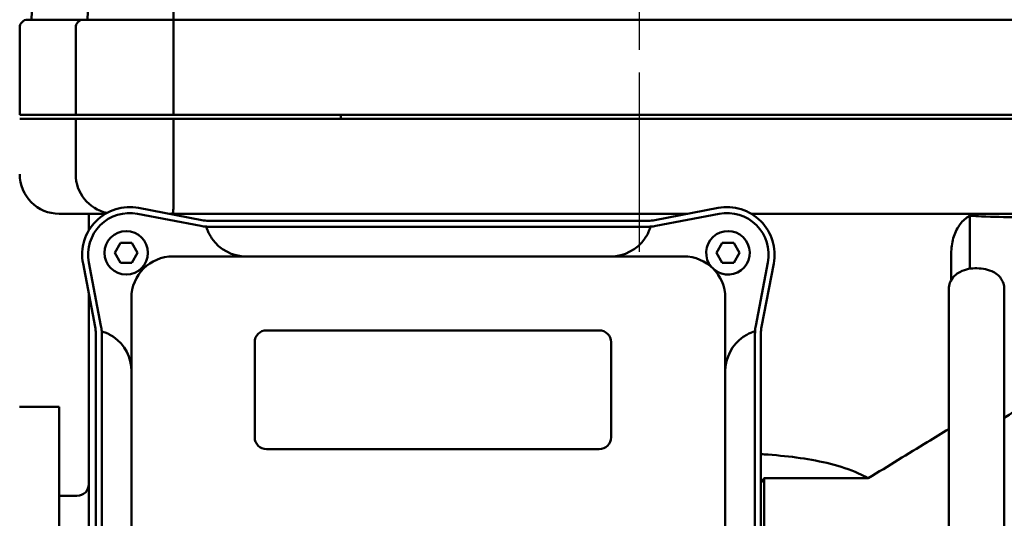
# Model space of a CAD drawing. Header units: millimetres. Extents: x -4813 to 10023, y -389 to 1491.
# Tile 16 of 32: x 460 to 585, y 813 to 876. Entities that reach past the tile are written whole.
import ezdxf

# ---------------------------------------------------------------- set-up
doc = ezdxf.new("R2010")
doc.units = ezdxf.units.MM
doc.header["$LTSCALE"] = 4
doc.linetypes.add('CHAIN', pattern=[0.7087, 0.4724, -0.0591, 0.1181, -0.0591])
for name, color, linetype, lineweight in [('Видимый контур (ГОСТ)', 7, 'Continuous', 50), ('Осевая линия (ГОСТ)', 7, 'Continuous', 25), ('Размер (ГОСТ)', 7, 'Continuous', 25)]:
    doc.layers.add(name, color=color, linetype=linetype, lineweight=lineweight)
doc.styles.add('Обычный текст (ГОСТ)', font='GOST Common Italic.ttf')
doc.dimstyles.new('Обычный (ГОСТ)', dxfattribs={"dimscale": 4, "dimtxt": 3.5, "dimasz": 3.5, "dimexe": 1, "dimexo": 0, "dimgap": 0.5, "dimtad": 1, "dimtxsty": 'Обычный текст (ГОСТ)', "dimblk": 'Filled-1', "dimcen": 0.09, "dimdle": 15, "dimclrd": 256, "dimclre": 256, "dimclrt": 256, "dimazin": 2, "dimtfac": 0.714286, "dimtdec": 3, "dimtmove": 0, "dimatfit": 3, "dimfxl": 1, "dimtolj": 1, "dimlwd": 25, "dimlwe": 25, "dimarcsym": 0})

# ---------------------------------------------------------------- blocks, each defined once
blk = doc.blocks.new('Filled-1')
at = {"color": 0}
for p, q in [((0, 0), (-1, 0.1429)), ((-1, 0.1429), (-1, -0.1429)), ((-1, 0), (0, 0)), ((-1, -0.1429), (0, 0))]:
    blk.add_line(p, q, dxfattribs=at)
at = {"color": 0, "flags": 128}
blk.add_lwpolyline([(-1, -0.1429), (0, 0), (-1, 0.1429), (-1, -0.1429)], dxfattribs=at)
at = {"color": 0}
blk.add_solid([(-1, -0.1429), (0, 0), (-1, 0.1429), (-1, -0.1429)], dxfattribs=at)
blk = doc.blocks.new('*D12')
at = {"layer": 'Defpoints', "color": 0, "linetype": 'Continuous', "transparency": 16777216}
for p in [(755.37, 1071.44), (525.37, 1011.44), (755.37, 871.1)]:
    blk.add_point(p, dxfattribs=at)
at = {"layer": 'Размер (ГОСТ)', "linetype": 'Continuous', "lineweight": 25, "transparency": 16777216}
for p, q in [((525.37, 1011.44), (525.37, 1075.44)), ((755.37, 871.1), (755.37, 1075.44)), ((539.37, 1071.44), (741.37, 1071.44))]:
    blk.add_line(p, q, dxfattribs=at)
at = {"layer": 'Размер (ГОСТ)', "linetype": 'Continuous', "lineweight": 25, "transparency": 16777216, "xscale": 14, "yscale": 14, "zscale": 14, "rotation": 180}
blk.add_blockref('Filled-1', (525.37, 1071.44), dxfattribs=at)
at = {"layer": 'Размер (ГОСТ)', "linetype": 'Continuous', "lineweight": 25, "transparency": 16777216, "xscale": 14, "yscale": 14, "zscale": 14}
blk.add_blockref('Filled-1', (755.37, 1071.44), dxfattribs=at)
at = {"layer": 'Размер (ГОСТ)', "linetype": 'Continuous', "lineweight": 25, "transparency": 16777216, "insert": (625.5, 1087.44), "char_height": 14, "attachment_point": 1, "style": 'Обычный текст (ГОСТ)'}
blk.add_mtext('\\A1;230', dxfattribs=at)

msp = doc.modelspace()

# ---------------------------------------------------------------- linework, layer by layer
at = {"layer": 'Видимый контур (ГОСТ)'}
for p, q in [((462.582, 896.044), (461.883, 876.044)), ((469.347, 887.294), (468.954, 876.044)), ((461.383, 876.044), (468.454, 876.044)), ((468.454, 876.044), (479.824, 876.044)), ((479.824, 876.044), (595.943, 876.044)), ((460.383, 864.044), (460.383, 875.044)), ((467.454, 864.044), (467.454, 875.044)), ((479.824, 864.044), (479.824, 875.044)), ((467.454, 864.044), (460.383, 864.044)), ((467.454, 863.544), (460.383, 863.544)), ((479.824, 864.044), (467.454, 864.044)), ((479.824, 863.544), (467.454, 863.544)), ((467.454, 856.544), (467.454, 863.544)), ((595.943, 864.044), (479.824, 864.044)), ((595.943, 863.544), (479.824, 863.544)), ((479.824, 856.544), (479.824, 863.544)), ((500.946, 863.544), (500.946, 864.044)), ((475.404, 852.28), (483.39, 850.745)), ((540.6, 850.745), (548.586, 852.28)), ((471.202, 851.544), (465.383, 851.544)), ((469.115, 851.544), (469.115, 849.457)), ((483.248, 850.008), (475.262, 851.544)), ((483.255, 851.544), (479.235, 851.544)), ((484.239, 851.544), (483.255, 851.544)), ((539.75, 851.544), (484.239, 851.544)), ((484.239, 850.664), (539.75, 850.664)), ((540.735, 851.544), (539.75, 851.544)), ((544.755, 851.544), (540.735, 851.544)), ((548.728, 851.544), (540.741, 850.008)), ((596.13, 851.544), (552.788, 851.544)), ((580.387, 844.604), (580.387, 851.286)), ((485.226, 849.914), (484.239, 849.914)), ((538.767, 849.914), (485.226, 849.914)), ((539.75, 849.914), (538.767, 849.914)), ((472.39, 846.616), (473.111, 847.866)), ((473.111, 847.866), (474.555, 847.866)), ((474.555, 847.866), (475.276, 846.616)), ((548.39, 846.616), (549.111, 847.866)), ((549.111, 847.866), (550.555, 847.866)), ((550.555, 847.866), (551.276, 846.616)), ((473.111, 845.366), (472.39, 846.616)), ((475.276, 846.616), (474.555, 845.366)), ((544.245, 846.164), (479.745, 846.164)), ((549.111, 845.366), (548.39, 846.616)), ((551.276, 846.616), (550.555, 845.366)), ((578.03, 843.179), (578.03, 846.544)), ((469.914, 837.269), (468.379, 845.255)), ((469.115, 845.397), (470.651, 837.411)), ((474.555, 845.366), (473.111, 845.366)), ((550.555, 845.366), (549.111, 845.366)), ((553.339, 837.411), (554.875, 845.397)), ((555.611, 845.255), (554.076, 837.269)), ((577.731, 842.053), (577.731, 831.442)), ((584.731, 842.053), (584.731, 831.442)), ((469.115, 841.424), (469.115, 837.404)), ((474.495, 840.914), (474.495, 776.414)), ((549.495, 776.414), (549.495, 840.914)), ((469.115, 837.404), (469.115, 836.419)), ((469.115, 836.419), (469.115, 780.909)), ((469.995, 780.909), (469.995, 836.419)), ((470.745, 836.419), (470.745, 835.433)), ((491.566, 836.833), (533.566, 836.833)), ((553.245, 835.436), (553.245, 836.419)), ((553.995, 836.419), (553.995, 780.909)), ((470.745, 835.433), (470.745, 781.895)), ((490.066, 823.333), (490.066, 835.333)), ((535.066, 835.333), (535.066, 823.333)), ((553.245, 781.895), (553.245, 835.436)), ((577.731, 831.442), (577.731, 828.161)), ((584.731, 828.161), (584.731, 831.442)), ((577.731, 828.161), (577.731, 777.276)), ((584.731, 828.161), (584.731, 777.276)), ((460.366, 827.184), (465.365, 827.184)), ((465.365, 767.184), (465.365, 827.184)), ((533.566, 821.833), (491.566, 821.833)), ((567.557, 818.167), (554.383, 818.167)), ((554.383, 818.167), (554.383, 798.93)), ((467.615, 815.934), (465.365, 815.934))]:
    msp.add_line(p, q, dxfattribs=at)
msp.add_circle((473.833, 846.616), 2.75, dxfattribs=at)
for centre, radius, start, end in [((461.383, 875.044), 1, 90, 180), ((468.454, 875.044), 1, 90, 180), ((465.383, 856.544), 5, 180, 270), ((472.454, 856.544), 5, 180, 257.81858), ((474.271, 846.388), 6, 79.1187, 190.8813), ((549.719, 846.388), 6, 349.1187, 100.8813), ((474.271, 846.388), 5.25, 79.1187, 190.8813), ((484.239, 855.164), 4.5, 259.1187, 270), ((539.75, 855.164), 4.5, 270, 280.8813), ((549.719, 846.388), 5.25, 349.1187, 100.8813), ((484.239, 855.164), 5.25, 259.1187, 266.75266), ((539.75, 855.164), 5.25, 273.2752, 280.8813), ((549.833, 846.616), 2.75, 230.60285, 220.55825), ((488.976, 851.414), 5.25, 214.67713, 270), ((535.017, 851.414), 5.25, 270, 325.32089), ((479.745, 840.914), 5.25, 90, 180), ((544.245, 840.914), 5.25, 0, 90), ((465.495, 836.419), 4.5, 0, 10.8813), ((465.495, 836.419), 5.25, 3.24734, 10.8813), ((558.495, 836.419), 5.25, 169.1187, 176.7248), ((558.495, 836.419), 4.5, 169.1187, 180), ((469.245, 831.683), 5.25, 0, 55.32287), ((491.566, 835.333), 1.5, 90, 180), ((533.566, 835.333), 1.5, 0, 90), ((554.745, 831.686), 5.25, 124.67911, 180), ((491.566, 823.333), 1.5, 180, 270), ((533.566, 823.333), 1.5, 270, 0), ((467.615, 817.434), 1.5, 270, 0)]:
    msp.add_arc(centre, radius, start, end, dxfattribs=at)
msp.add_ellipse((611.484, 791.544), major_axis=(45.156, 0), ratio=0.9411765, start_param=1.9456466, end_param=2.2049166, dxfattribs=at)
for points in [[(479.818, 876.044), (479.817, 879.43), (479.814, 882.88), (479.812, 886.329)], [(554.383, 818.167), (554.263, 817.974), (554.133, 817.778), (553.995, 817.58)]]:
    msp.add_open_spline(points, degree=3, dxfattribs=at)
for points, knots in [([(479.824, 876.044), (479.824, 876.044), (479.824, 876.036), (479.825, 876.021), (479.825, 876.006), (479.825, 875.984), (479.825, 875.955), (479.825, 875.902), (479.825, 875.826), (479.825, 875.732), (479.825, 875.64), (479.824, 875.531), (479.824, 875.413), (479.824, 875.295), (479.824, 875.17), (479.824, 875.044)], [-0.31991784, -0.31991784, -0.31991784, -0.31991784, -0.29776324, -0.29776324, -0.29776324, -0.27614568, -0.27614568, -0.27614568, -0.23632802, -0.23632802, -0.23632802, -0.19773567, -0.19773567, -0.19773567, -0.15972751, -0.15972751, -0.15972751, -0.15972751]), ([(479.636, 851.544), (479.636, 851.544), (479.637, 851.544), (479.673, 851.545), (479.702, 851.582), (479.749, 851.734), (479.766, 851.848), (479.804, 852.265), (479.815, 852.64), (479.825, 853.569), (479.826, 854.108), (479.825, 855.286), (479.824, 855.911), (479.824, 856.544)], [-0.00123871, -0.00123871, -0.00123871, -0.00123871, 0, 0, 0.11230037, 0.11230037, 0.22532319, 0.22532319, 0.42312445, 0.42312445, 0.61553715, 0.61553715, 0.80562752, 0.80562752, 0.80562752, 0.80562752]), ([(580.387, 851.286), (580.307, 851.248), (580.23, 851.206), (579.96, 851.043), (579.753, 850.886), (579.367, 850.511), (579.188, 850.294), (578.887, 849.857), (578.738, 849.597), (578.481, 849.038), (578.372, 848.738), (578.21, 848.168), (578.141, 847.846), (578.051, 847.188), (578.03, 846.852), (578.03, 846.544)], [-2.07656508, -2.07656508, -2.07656508, -2.07656508, -2.04171187, -2.04171187, -1.94865059, -1.94865059, -1.85558931, -1.85558931, -1.76289737, -1.76289737, -1.67020543, -1.67020543, -1.57784329, -1.57784329, -1.48548115, -1.48548115, -1.48548115, -1.48548115]), ([(594.951, 851.441), (594.909, 851.439), (594.866, 851.437), (593.474, 851.369), (591.989, 851.281), (589.018, 851.15), (587.532, 851.113), (584.829, 851.113), (583.343, 851.15), (581.365, 851.237), (580.874, 851.261), (580.387, 851.286)], [-7.5429073, -7.5429073, -7.5429073, -7.5429073, -7.5256544, -7.5256544, -6.9689054, -6.9689054, -6.4121565, -6.4121565, -5.8554076, -5.8554076, -5.6711278, -5.6711278, -5.6711278, -5.6711278]), ([(484.239, 849.914), (484.176, 849.914), (484.116, 849.915), (483.985, 849.92), (483.942, 849.922), (483.942, 849.922)], [0.394571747, 0.394571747, 0.394571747, 0.394571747, 0.426220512, 0.426220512, 0.478022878, 0.478022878, 0.478022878, 0.478022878]), ([(484.658, 848.427), (484.525, 848.62), (484.406, 848.82), (484.218, 849.187), (484.146, 849.35), (484.039, 849.621), (484.003, 849.729), (483.955, 849.877), (483.944, 849.918), (483.942, 849.922), (483.942, 849.922), (483.942, 849.922)], [1.36730507, 1.36730507, 1.36730507, 1.36730507, 1.46099415, 1.46099415, 1.5438708, 1.5438708, 1.62085626, 1.62085626, 1.69533284, 1.69533284, 1.69988781, 1.69988781, 1.69988781, 1.69988781]), ([(540.05, 849.923), (540.05, 849.923), (540.05, 849.921), (540.044, 849.901), (540.029, 849.852), (539.978, 849.695), (539.941, 849.589), (539.838, 849.333), (539.772, 849.183), (539.641, 848.926), (539.585, 848.825), (539.465, 848.624), (539.401, 848.524), (539.334, 848.427)], [1.08365356, 1.08365356, 1.08365356, 1.08365356, 1.10159922, 1.10159922, 1.17552593, 1.17552593, 1.24892769, 1.24892769, 1.32569396, 1.32569396, 1.3738276, 1.3738276, 1.42112926, 1.42112926, 1.42112926, 1.42112926]), ([(540.05, 849.923), (540.05, 849.923), (540.023, 849.92), (539.854, 849.915), (539.804, 849.914), (539.75, 849.914)], [0, 0, 0, 0, 0.0800391, 0.0800391, 0.1078255, 0.1078255, 0.1078255, 0.1078255]), ([(584.731, 842.053), (584.731, 842.301), (584.688, 842.547), (584.536, 843.004), (584.424, 843.21), (584.151, 843.596), (583.986, 843.757), (583.59, 844.077), (583.363, 844.201), (582.785, 844.458), (582.441, 844.545), (581.73, 844.659), (581.367, 844.678), (580.657, 844.65), (580.314, 844.606), (579.591, 844.426), (579.211, 844.296), (578.665, 843.916), (578.528, 843.805), (578.198, 843.462), (578.001, 843.19), (577.783, 842.599), (577.731, 842.327), (577.731, 842.053)], [3.1415927, 3.1415927, 3.1415927, 3.1415927, 3.2768395, 3.2768395, 3.4241177, 3.4241177, 3.6109433, 3.6109433, 3.8871413, 3.8871413, 4.3402427, 4.3402427, 4.8104474, 4.8104474, 5.2577385, 5.2577385, 5.7497561, 5.7497561, 5.9081526, 5.9081526, 6.1336058, 6.1336058, 6.2831853, 6.2831853, 6.2831853, 6.2831853]), ([(470.736, 836.717), (470.736, 836.717), (470.739, 836.689), (470.744, 836.521), (470.745, 836.472), (470.745, 836.419)], [0, 0, 0, 0, 0.07998673, 0.07998673, 0.10729718, 0.10729718, 0.10729718, 0.10729718]), ([(470.736, 836.717), (470.736, 836.717), (470.738, 836.716), (470.759, 836.71), (470.808, 836.696), (470.965, 836.644), (471.07, 836.608), (471.327, 836.505), (471.476, 836.439), (471.733, 836.308), (471.834, 836.252), (472.036, 836.132), (472.135, 836.068), (472.232, 836.001)], [1.08344101, 1.08344101, 1.08344101, 1.08344101, 1.10143849, 1.10143849, 1.17537529, 1.17537529, 1.24878485, 1.24878485, 1.32554959, 1.32554959, 1.37362827, 1.37362827, 1.42087586, 1.42087586, 1.42087586, 1.42087586]), ([(551.758, 836.003), (551.95, 836.136), (552.151, 836.255), (552.518, 836.444), (552.681, 836.515), (552.952, 836.622), (553.06, 836.659), (553.208, 836.706), (553.249, 836.718), (553.253, 836.719), (553.253, 836.719), (553.253, 836.719)], [1.3674765, 1.3674765, 1.3674765, 1.3674765, 1.46119688, 1.46119688, 1.54408553, 1.54408553, 1.6210679, 1.6210679, 1.69553324, 1.69553324, 1.70009385, 1.70009385, 1.70009385, 1.70009385]), ([(553.245, 836.419), (553.245, 836.484), (553.246, 836.545), (553.251, 836.676), (553.253, 836.719), (553.253, 836.719)], [0.394274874, 0.394274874, 0.394274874, 0.394274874, 0.426147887, 0.426147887, 0.478002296, 0.478002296, 0.478002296, 0.478002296]), ([(577.731, 824.379), (576.834, 823.84), (575.924, 823.288), (572.594, 821.257), (570.103, 819.718), (567.557, 818.167)], [-11.0309665, -11.0309665, -11.0309665, -11.0309665, -10.6685953, -10.6685953, -9.7220222, -9.7220222, -9.7220222, -9.7220222]), ([(567.557, 818.167), (567.151, 818.392), (566.736, 818.595), (565.188, 819.28), (564.008, 819.663), (560.319, 820.597), (557.673, 820.933), (554.606, 821.166), (554.301, 821.187), (553.995, 821.207)], [-10.9723624, -10.9723624, -10.9723624, -10.9723624, -10.8155343, -10.8155343, -10.3992134, -10.3992134, -9.5665718, -9.5665718, -9.4750729, -9.4750729, -9.4750729, -9.4750729])]:
    msp.add_open_spline(points, degree=3, knots=knots, dxfattribs=at)
at = {"layer": 'Осевая линия (ГОСТ)', "linetype": 'CHAIN', "ltscale": 11.993792}
msp.add_line((538.638, 846.732), (538.638, 1001.726), dxfattribs=at)

# ---------------------------------------------------------------- dimensions: what is measured, and where the dimension line sits
at = {"layer": 'Размер (ГОСТ)', "linetype": 'Continuous', "lineweight": 25}
dim = msp.add_linear_dim(base=(755.366, 1071.444), p1=(525.366, 1011.444), p2=(755.366, 871.105), angle=180, dimstyle='Обычный (ГОСТ)', override={"dimgap": 0.5, "dimdec": 2, "dimtol": 0, "dimlim": 0, "dimtp": 0, "dimtm": 0, "dimtdec": 3, "dimtofl": 0, "dimatfit": 1}, dxfattribs=at)
dim.commit()
dim.dimension.update_dxf_attribs({"geometry": '*D12', "text_midpoint": (640.366, 1071.444), "dimtype": 160})

doc.saveas('drawing.dxf')
